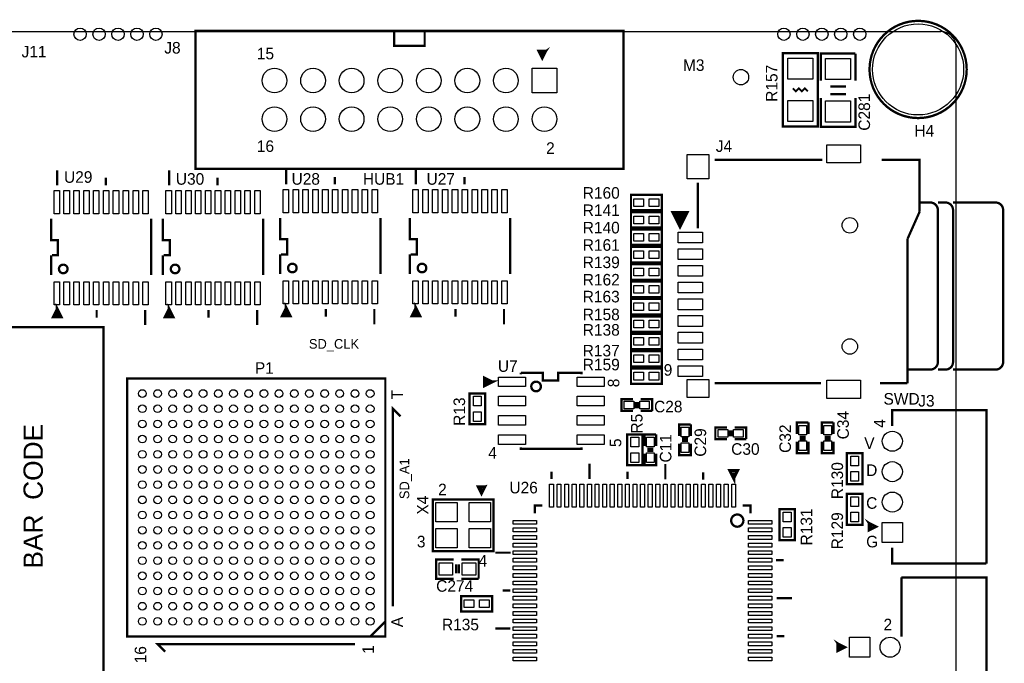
# Model space of a CAD drawing. Extents: x -119 to 465, y -80 to 330.
# Tile 13 of 22: x 68 to 133, y 18 to 61. Entities that reach past the tile are written whole.
import ezdxf

# ---------------------------------------------------------------- set-up
doc = ezdxf.new("R2010")
doc.units = 0
for name, color, linetype in [('BOARD_GEOMETRY_OUTLINE', 3, 'CONTINUOUS'), ('BOARD_GEOMETRY_SILKSCREEN_TOP', 1, 'CONTINUOUS'), ('PACKAGE_GEOMETRY_SILKSCREEN_TOP', 4, 'CONTINUOUS'), ('PIN_TOP', 5, 'CONTINUOUS'), ('REF_DES_SILKSCREEN_TOP', 6, 'CONTINUOUS')]:
    doc.layers.add(name, color=color, linetype=linetype)

msp = doc.modelspace()

# ---------------------------------------------------------------- linework, layer by layer
at = {"layer": 'BOARD_GEOMETRY_OUTLINE'}
for points in [[(0.999998, 60.000134), (128.999996, 60.000134)], [(129.999994, 0.999998), (129.999994, 59.000136)]]:
    msp.add_lwpolyline(points, dxfattribs=at)
msp.add_lwpolyline([(129.999994, 59.000136, 0.414196), (128.999996, 60.000134)], format="xyb", dxfattribs=at)
at = {"layer": 'PACKAGE_GEOMETRY_SILKSCREEN_TOP', "const_width": 0.1524}
for points in [[(130.699764, 57.500012, 1), (124.29998, 57.500012, 1)], [(86.567772, 44.427394, 1), (86.002104, 44.42749, 1)], [(95.10776, 44.427394, 1), (94.542092, 44.42749, 1)], [(71.479918, 44.365926, 1), (70.91425, 44.366022, 1)], [(78.845918, 44.365926, 1), (78.28025, 44.366022, 1)], [(102.654354, 36.628578, 1), (102.02189, 36.628686, 1)], [(115.99037, 27.79776, 1), (115.187758, 27.797788, 1)], [(115.99037, 27.79776, 1), (115.187758, 27.797788, 1)]]:
    msp.add_lwpolyline(points, format="xyb", close=True, dxfattribs=at)
for points in [[(79.909924, 50.94986), (108.0897, 50.94986), (108.0897, 60.049664), (79.909924, 60.049664)], [(120.885204, 58.571638), (120.885204, 53.745638), (118.599204, 53.745638), (118.599204, 58.571638)], [(108.589064, 49.245774), (110.621064, 49.245774), (110.621064, 48.229774), (108.589064, 48.229774)], [(108.589064, 48.102774), (110.621064, 48.102774), (110.621064, 47.086774), (108.589064, 47.086774)], [(108.589064, 46.959774), (110.621064, 46.959774), (110.621064, 45.943774), (108.589064, 45.943774)], [(108.589064, 45.816774), (110.621064, 45.816774), (110.621064, 44.800774), (108.589064, 44.800774)], [(108.589064, 44.673774), (110.621064, 44.673774), (110.621064, 43.657774), (108.589064, 43.657774)], [(108.589064, 43.530774), (110.621064, 43.530774), (110.621064, 42.514774), (108.589064, 42.514774)], [(108.589064, 42.387774), (110.621064, 42.387774), (110.621064, 41.371774), (108.589064, 41.371774)], [(108.589064, 41.244774), (110.621064, 41.244774), (110.621064, 40.228774), (108.589064, 40.228774)], [(73.842118, 17.375886), (73.842118, 40.536114), (64.841882, 40.536114), (64.841882, 17.375886)], [(108.589064, 40.101774), (110.621064, 40.101774), (110.621064, 39.085774), (108.589064, 39.085774)], [(108.589064, 38.958774), (110.621064, 38.958774), (110.621064, 37.942774), (108.589064, 37.942774)], [(108.589064, 37.815774), (110.621064, 37.815774), (110.621064, 36.799774), (108.589064, 36.799774)], [(92.409264, 20.162774), (92.409264, 37.162994), (75.409044, 37.162994), (75.409044, 20.162774)], [(97.96018, 34.139632), (97.96018, 36.171632), (98.97618, 36.171632), (98.97618, 34.139632)], [(109.351064, 33.472628), (109.351064, 31.440628), (108.335064, 31.440628), (108.335064, 33.472628)], [(122.813064, 30.195774), (122.813064, 32.227774), (123.829064, 32.227774), (123.829064, 30.195774)], [(99.439984, 25.795732), (95.540068, 25.795732), (95.540068, 29.195776), (99.54006, 29.195776), (99.54006, 25.795732)], [(122.813064, 27.528774), (122.813064, 29.560774), (123.829064, 29.560774), (123.829064, 27.528774)], [(119.384064, 28.544774), (119.384064, 26.512774), (118.368064, 26.512774), (118.368064, 28.544774)], [(97.413064, 22.829774), (99.445064, 22.829774), (99.445064, 21.813774), (97.413064, 21.813774)]]:
    msp.add_lwpolyline(points, close=True, dxfattribs=at)
at = {"layer": 'PACKAGE_GEOMETRY_SILKSCREEN_TOP'}
for points, const_width in [([(94.99981, 60.049664), (94.99981, 59.049666), (92.999814, 59.049666), (92.999814, 60.049664)], 0.1524), ([(102.99573, 58.717688), (102.495858, 58.717688), (102.745794, 58.217816), (102.99573, 58.717688), (102.595934, 58.617866), (102.795832, 58.417714), (102.99573, 58.717688), (102.695756, 58.51779)], 0.1524), ([(121.088404, 56.768238), (121.088404, 58.546238), (123.374404, 58.546238)], 0.1524), ([(123.374404, 58.546238), (123.374404, 56.768238)], 0.1524), ([(122.739404, 56.387238), (121.723404, 56.387238)], 0.1524), ([(119.242332, 56.258714), (119.44223, 56.058562), (119.642128, 56.258714), (119.84228, 56.058562), (120.042178, 56.258714), (120.24233, 56.058562)], 0.127), ([(122.739404, 55.879238), (121.723404, 55.879238)], 0.1524), ([(123.374404, 55.625238), (123.374404, 53.720238), (121.088404, 53.720238), (121.088404, 55.625238)], 0.1524), ([(121.19991, 51.540156), (114.100102, 51.540156)], 0.1524), ([(127.600202, 48.140112), (127.600202, 51.540156), (125.10008, 51.540156)], 0.1524), ([(70.797166, 49.866042), (70.797166, 50.86604)], 0.1524), ([(78.163166, 49.866042), (78.163166, 50.86604)], 0.1524), ([(85.88502, 49.92751), (85.88502, 50.927508)], 0.1524), ([(94.425008, 49.92751), (94.425008, 50.927508)], 0.1524), ([(73.997058, 49.866042), (73.997058, 50.365914)], 0.1524), ([(81.363058, 49.866042), (81.363058, 50.365914)], 0.1524), ([(89.084912, 49.92751), (89.084912, 50.427382)], 0.1524), ([(97.6249, 49.92751), (97.6249, 50.427382)], 0.1524), ([(113.000028, 47.040038), (113.000028, 50.040032)], 0.1524), ([(112.318038, 48.095916), (111.31804, 48.095916), (111.81842, 47.095918), (112.318038, 48.095916), (111.41837, 47.996094), (111.81842, 47.29607), (112.118394, 47.996094), (111.518446, 47.896018), (111.81842, 47.495968), (111.918242, 47.896018), (111.618268, 47.795942), (111.81842, 47.69612), (112.018318, 47.896018)], 0.1524), ([(126.800102, 46.340268), (127.600202, 48.140112)], 0.1524), ([(70.397116, 47.665894), (70.397116, 46.2661), (70.847204, 46.2661), (70.847204, 45.265848), (70.447154, 45.265848)], 0.1524), ([(76.997052, 43.965876), (76.997052, 47.665894)], 0.1524), ([(77.763116, 47.665894), (77.763116, 46.2661), (78.213204, 46.2661), (78.213204, 45.265848), (77.813154, 45.265848)], 0.1524), ([(84.363052, 43.965876), (84.363052, 47.665894)], 0.1524), ([(85.48497, 47.727362), (85.48497, 46.327568), (85.935058, 46.327568), (85.935058, 45.327316), (85.535008, 45.327316)], 0.1524), ([(92.084906, 44.027344), (92.084906, 47.727362)], 0.1524), ([(94.024958, 47.727362), (94.024958, 46.327568), (94.475046, 46.327568), (94.475046, 45.327316), (94.074996, 45.327316)], 0.1524), ([(100.624894, 44.027344), (100.624894, 47.727362)], 0.1524), ([(126.800102, 36.84016), (126.800102, 46.340268)], 0.1524), ([(85.48497, 45.327316), (85.48497, 44.027344)], 0.1524), ([(94.024958, 45.327316), (94.024958, 44.027344)], 0.1524), ([(70.397116, 45.265848), (70.397116, 43.965876)], 0.1524), ([(77.763116, 45.265848), (77.763116, 43.965876)], 0.1524), ([(85.88502, 41.777412), (85.63483, 41.27754), (86.134956, 41.27754), (85.88502, 41.777412), (85.88502, 41.377362)], 0.199898), ([(94.425008, 41.777412), (94.174818, 41.27754), (94.674944, 41.27754), (94.425008, 41.777412), (94.425008, 41.377362)], 0.199898), ([(70.797166, 41.715944), (70.546976, 41.216072), (71.047102, 41.216072), (70.797166, 41.715944), (70.797166, 41.315894)], 0.199898), ([(73.39711, 41.665906), (73.39711, 41.166034)], 0.1524), ([(76.597002, 41.665906), (76.597002, 40.665908)], 0.1524), ([(78.163166, 41.715944), (77.912976, 41.216072), (78.413102, 41.216072), (78.163166, 41.715944), (78.163166, 41.315894)], 0.199898), ([(80.76311, 41.665906), (80.76311, 41.166034)], 0.1524), ([(83.963002, 41.665906), (83.963002, 40.665908)], 0.1524), ([(88.484964, 41.727374), (88.484964, 41.227502)], 0.1524), ([(91.684856, 41.727374), (91.684856, 40.727376)], 0.1524), ([(97.024952, 41.727374), (97.024952, 41.227502)], 0.1524), ([(100.224844, 41.727374), (100.224844, 40.727376)], 0.1524), ([(99.438206, 36.928552), (98.93808, 37.178742), (98.93808, 36.678616), (99.438206, 36.928552), (99.038156, 36.928552)], 0.199898), ([(101.338126, 37.528754), (101.338126, 37.428678)], 0.1524), ([(105.338118, 37.428678), (105.338118, 37.528754), (103.78821, 37.528754), (103.78821, 37.028628), (102.788212, 37.028628), (102.788212, 37.528754), (101.338126, 37.528754)], 0.1524), ([(121.100088, 36.84016), (114.100102, 36.84016)], 0.1524), ([(126.800102, 36.84016), (125.000004, 36.84016)], 0.1524), ([(108.716064, 35.021774), (107.954064, 35.021774), (107.954064, 35.783774), (108.716064, 35.783774)], 0.1524), ([(108.893864, 35.199574), (108.893864, 35.605974)], 0.1524), ([(109.046264, 35.199574), (109.046264, 35.605974)], 0.1524), ([(109.224064, 35.783774), (109.986064, 35.783774), (109.986064, 35.021774)], 0.1524), ([(92.909136, 22.16277), (92.909136, 35.162998), (93.409262, 34.662872)], 0.1524), ([(109.986064, 35.021774), (109.224064, 35.021774)], 0.1524), ([(131.99999, 24.969978), (131.99999, 35.070034), (125.800104, 35.070034), (125.800104, 34.019998)], 0.1524), ([(111.764064, 33.370774), (111.764064, 34.132774), (112.526064, 34.132774)], 0.1524), ([(112.526064, 34.132774), (112.526064, 33.370774)], 0.1524), ([(114.906044, 33.163002), (114.144044, 33.163002), (114.144044, 33.925002), (114.906044, 33.925002)], 0.1524), ([(115.083844, 33.340802), (115.083844, 33.747202)], 0.1524), ([(115.236244, 33.340802), (115.236244, 33.747202)], 0.1524), ([(115.414044, 33.925002), (116.176044, 33.925002), (116.176044, 33.163002)], 0.1524), ([(119.511064, 33.497774), (119.511064, 34.259774), (120.273064, 34.259774)], 0.1524), ([(120.273064, 34.259774), (120.273064, 33.497774)], 0.1524), ([(121.162064, 33.497774), (121.162064, 34.259774), (121.924064, 34.259774)], 0.1524), ([(121.924064, 34.259774), (121.924064, 33.497774)], 0.1524), ([(109.478064, 32.710628), (109.478064, 33.472628), (110.240064, 33.472628)], 0.1524), ([(110.240064, 33.472628), (110.240064, 32.710628)], 0.1524), ([(112.348264, 33.192974), (111.941864, 33.192974)], 0.1524), ([(112.348264, 33.040574), (111.941864, 33.040574)], 0.1524), ([(116.176044, 33.163002), (115.414044, 33.163002)], 0.1524), ([(120.095264, 33.319974), (119.688864, 33.319974)], 0.1524), ([(120.095264, 33.167574), (119.688864, 33.167574)], 0.1524), ([(121.746264, 33.319974), (121.339864, 33.319974)], 0.1524), ([(121.746264, 33.167574), (121.339864, 33.167574)], 0.1524), ([(101.338126, 32.628586), (101.338126, 32.52851), (105.338118, 32.52851), (105.338118, 32.628586)], 0.1524), ([(110.062264, 32.532828), (109.655864, 32.532828)], 0.1524), ([(110.062264, 32.380428), (109.655864, 32.380428)], 0.1524), ([(112.526064, 32.862774), (112.526064, 32.100774), (111.764064, 32.100774), (111.764064, 32.862774)], 0.1524), ([(120.273064, 32.989774), (120.273064, 32.227774), (119.511064, 32.227774), (119.511064, 32.989774)], 0.1524), ([(121.924064, 32.989774), (121.924064, 32.227774), (121.162064, 32.227774), (121.162064, 32.989774)], 0.1524), ([(110.240064, 32.202628), (110.240064, 31.440628), (109.478064, 31.440628), (109.478064, 32.202628)], 0.1524), ([(105.850944, 30.536896), (105.850944, 31.536894)], 0.1524), ([(110.851188, 30.51683), (110.851188, 31.516828)], 0.1524), ([(115.351052, 30.58668), (115.600988, 31.086806), (115.101116, 31.086806), (115.351052, 30.58668), (115.351052, 30.98673)], 0.199898), ([(103.351076, 30.526736), (103.351076, 31.026862)], 0.1524), ([(108.351066, 30.526736), (108.351066, 31.026862)], 0.1524), ([(113.351056, 30.486858), (113.351056, 30.98673)], 0.1524), ([(98.99015, 30.04566), (98.490024, 30.04566), (98.73996, 29.545788), (98.99015, 30.04566), (98.640138, 29.945838), (98.73996, 29.745686), (98.840036, 29.8958)], 0.1524), ([(102.251002, 28.28671), (102.251002, 28.786836), (102.751128, 28.786836)], 0.1524), ([(115.951, 28.786836), (116.451126, 28.786836), (116.451126, 28.28671)], 0.1524), ([(124.249942, 27.650948), (124.249942, 27.151076), (124.750068, 27.401012), (124.249942, 27.650948), (124.350018, 27.250898), (124.55017, 27.45105), (124.249942, 27.650948), (124.450094, 27.350974)], 0.1524), ([(125.800104, 26.020014), (125.800104, 24.969978), (131.99999, 24.969978)], 0.1524), ([(96.905064, 23.972774), (95.762064, 23.972774), (95.762064, 25.242774), (96.905064, 25.242774)], 0.1524), ([(97.413064, 25.242774), (98.556064, 25.242774), (98.556064, 23.972774)], 0.1524), ([(100.660962, 25.686766), (99.660964, 25.686766)], 0.1524), ([(97.082864, 24.328374), (97.082864, 24.912574)], 0.1524), ([(97.260664, 24.328374), (97.260664, 24.912574)], 0.1524), ([(118.641114, 25.186894), (118.140988, 25.186894)], 0.1524), ([(98.556064, 23.972774), (97.413064, 23.972774)], 0.1524), ([(126.400052, 24.060912), (126.400052, 20.160996)], 0.1524), ([(126.400052, 10.760964), (126.400052, 6.861048), (131.99999, 6.861048), (131.99999, 24.060912), (126.400052, 24.060912)], 0.1524), ([(100.64115, 23.186898), (100.141024, 23.186898)], 0.1524), ([(119.191024, 22.686772), (118.191026, 22.686772)], 0.1524), ([(91.409266, 20.162774), (92.409264, 21.162772)], 0.1524), ([(100.651056, 20.686776), (99.651058, 20.686776)], 0.1524), ([(118.680992, 20.18665), (118.18112, 20.18665)], 0.1524), ([(90.409268, 19.662902), (77.40904, 19.662902), (77.909166, 19.162776)], 0.1524), ([(122.199908, 19.710908), (122.199908, 19.211036), (122.700034, 19.460972), (122.199908, 19.710908), (122.299984, 19.310858), (122.499882, 19.51101), (122.199908, 19.710908), (122.40006, 19.410934)], 0.1524)]:
    msp.add_lwpolyline(points, dxfattribs=dict(at, const_width=const_width))
at = {"layer": 'PACKAGE_GEOMETRY_SILKSCREEN_TOP', "const_width": 0.1524}
for points in [[(127.599948, 48.74006), (128.299972, 48.74006, -0.414216), (128.800098, 48.240188), (128.800098, 38.240208, -0.414296), (128.299972, 37.740082), (126.800102, 37.740082)], [(128.800098, 37.740082), (129.29997, 37.740082, 0.414297), (129.800096, 38.240208), (129.800096, 48.240188, 0.414216), (129.29997, 48.74006), (128.800098, 48.74006)], [(129.800096, 37.740082), (132.599938, 37.740082, 0.41431), (133.100064, 38.240208), (133.100064, 48.240188, 0.414229), (132.599938, 48.74006), (129.800096, 48.74006)]]:
    msp.add_lwpolyline(points, format="xyb", dxfattribs=at)
at = {"layer": 'PIN_TOP'}
for points in [[(118.916704, 58.254138), (120.567704, 58.254138), (120.567704, 56.857138), (118.916704, 56.857138)], [(121.405904, 58.228738), (123.056904, 58.228738), (123.056904, 56.831738), (121.405904, 56.831738)], [(102.077012, 55.956962), (102.077012, 57.582562), (103.702612, 57.582562), (103.702612, 55.956962)], [(118.916704, 55.460138), (120.567704, 55.460138), (120.567704, 54.063138), (118.916704, 54.063138)], [(121.405904, 55.434738), (123.056904, 55.434738), (123.056904, 54.037738), (121.405904, 54.037738)], [(123.704858, 51.343306), (121.495058, 51.343306), (121.495058, 52.537106), (123.704858, 52.537106)], [(113.711228, 50.290222), (112.288828, 50.290222), (112.288828, 51.890422), (113.711228, 51.890422)], [(70.59422, 48.003968), (70.59422, 49.527968), (70.94982, 49.527968), (70.94982, 48.003968)], [(71.244206, 48.003968), (71.244206, 49.527968), (71.599806, 49.527968), (71.599806, 48.003968)], [(71.894192, 48.003968), (71.894192, 49.527968), (72.249792, 49.527968), (72.249792, 48.003968)], [(72.544178, 48.003968), (72.544178, 49.527968), (72.899778, 49.527968), (72.899778, 48.003968)], [(73.194164, 48.003968), (73.194164, 49.527968), (73.549764, 49.527968), (73.549764, 48.003968)], [(73.844404, 48.003968), (73.844404, 49.527968), (74.200004, 49.527968), (74.200004, 48.003968)], [(74.49439, 48.003968), (74.49439, 49.527968), (74.84999, 49.527968), (74.84999, 48.003968)], [(75.144376, 48.003968), (75.144376, 49.527968), (75.499976, 49.527968), (75.499976, 48.003968)], [(75.794362, 48.003968), (75.794362, 49.527968), (76.149962, 49.527968), (76.149962, 48.003968)], [(76.444348, 48.003968), (76.444348, 49.527968), (76.799948, 49.527968), (76.799948, 48.003968)], [(77.96022, 48.003968), (77.96022, 49.527968), (78.31582, 49.527968), (78.31582, 48.003968)], [(78.610206, 48.003968), (78.610206, 49.527968), (78.965806, 49.527968), (78.965806, 48.003968)], [(79.260192, 48.003968), (79.260192, 49.527968), (79.615792, 49.527968), (79.615792, 48.003968)], [(79.910178, 48.003968), (79.910178, 49.527968), (80.265778, 49.527968), (80.265778, 48.003968)], [(80.560164, 48.003968), (80.560164, 49.527968), (80.915764, 49.527968), (80.915764, 48.003968)], [(81.210404, 48.003968), (81.210404, 49.527968), (81.566004, 49.527968), (81.566004, 48.003968)], [(81.86039, 48.003968), (81.86039, 49.527968), (82.21599, 49.527968), (82.21599, 48.003968)], [(82.510376, 48.003968), (82.510376, 49.527968), (82.865976, 49.527968), (82.865976, 48.003968)], [(83.160362, 48.003968), (83.160362, 49.527968), (83.515962, 49.527968), (83.515962, 48.003968)], [(83.810348, 48.003968), (83.810348, 49.527968), (84.165948, 49.527968), (84.165948, 48.003968)], [(85.682074, 48.065436), (85.682074, 49.589436), (86.037674, 49.589436), (86.037674, 48.065436)], [(86.33206, 48.065436), (86.33206, 49.589436), (86.68766, 49.589436), (86.68766, 48.065436)], [(86.982046, 48.065436), (86.982046, 49.589436), (87.337646, 49.589436), (87.337646, 48.065436)], [(87.632032, 48.065436), (87.632032, 49.589436), (87.987632, 49.589436), (87.987632, 48.065436)], [(88.282018, 48.065436), (88.282018, 49.589436), (88.637618, 49.589436), (88.637618, 48.065436)], [(88.932258, 48.065436), (88.932258, 49.589436), (89.287858, 49.589436), (89.287858, 48.065436)], [(89.582244, 48.065436), (89.582244, 49.589436), (89.937844, 49.589436), (89.937844, 48.065436)], [(90.23223, 48.065436), (90.23223, 49.589436), (90.58783, 49.589436), (90.58783, 48.065436)], [(90.882216, 48.065436), (90.882216, 49.589436), (91.237816, 49.589436), (91.237816, 48.065436)], [(91.532202, 48.065436), (91.532202, 49.589436), (91.887802, 49.589436), (91.887802, 48.065436)], [(94.222062, 48.065436), (94.222062, 49.589436), (94.577662, 49.589436), (94.577662, 48.065436)], [(94.872048, 48.065436), (94.872048, 49.589436), (95.227648, 49.589436), (95.227648, 48.065436)], [(95.522034, 48.065436), (95.522034, 49.589436), (95.877634, 49.589436), (95.877634, 48.065436)], [(96.17202, 48.065436), (96.17202, 49.589436), (96.52762, 49.589436), (96.52762, 48.065436)], [(96.822006, 48.065436), (96.822006, 49.589436), (97.177606, 49.589436), (97.177606, 48.065436)], [(97.472246, 48.065436), (97.472246, 49.589436), (97.827846, 49.589436), (97.827846, 48.065436)], [(98.122232, 48.065436), (98.122232, 49.589436), (98.477832, 49.589436), (98.477832, 48.065436)], [(98.772218, 48.065436), (98.772218, 49.589436), (99.127818, 49.589436), (99.127818, 48.065436)], [(99.422204, 48.065436), (99.422204, 49.589436), (99.777804, 49.589436), (99.777804, 48.065436)], [(100.07219, 48.065436), (100.07219, 49.589436), (100.42779, 49.589436), (100.42779, 48.065436)], [(108.779564, 48.483774), (108.779564, 48.991774), (109.414564, 48.991774), (109.414564, 48.483774)], [(109.795564, 48.483774), (109.795564, 48.991774), (110.430564, 48.991774), (110.430564, 48.483774)], [(108.779564, 47.340774), (108.779564, 47.848774), (109.414564, 47.848774), (109.414564, 47.340774)], [(109.795564, 47.340774), (109.795564, 47.848774), (110.430564, 47.848774), (110.430564, 47.340774)], [(108.779564, 46.197774), (108.779564, 46.705774), (109.414564, 46.705774), (109.414564, 46.197774)], [(109.795564, 46.197774), (109.795564, 46.705774), (110.430564, 46.705774), (110.430564, 46.197774)], [(113.300002, 46.08449), (111.699802, 46.08449), (111.699802, 46.79569), (113.300002, 46.79569)], [(108.779564, 45.054774), (108.779564, 45.562774), (109.414564, 45.562774), (109.414564, 45.054774)], [(109.795564, 45.054774), (109.795564, 45.562774), (110.430564, 45.562774), (110.430564, 45.054774)], [(113.300002, 44.984416), (111.699802, 44.984416), (111.699802, 45.695616), (113.300002, 45.695616)], [(108.779564, 43.911774), (108.779564, 44.419774), (109.414564, 44.419774), (109.414564, 43.911774)], [(109.795564, 43.911774), (109.795564, 44.419774), (110.430564, 44.419774), (110.430564, 43.911774)], [(113.300002, 43.884596), (111.699802, 43.884596), (111.699802, 44.595796), (113.300002, 44.595796)], [(70.59422, 42.00398), (70.59422, 43.52798), (70.94982, 43.52798), (70.94982, 42.00398)], [(71.244206, 42.00398), (71.244206, 43.52798), (71.599806, 43.52798), (71.599806, 42.00398)], [(71.894192, 42.00398), (71.894192, 43.52798), (72.249792, 43.52798), (72.249792, 42.00398)], [(72.544178, 42.00398), (72.544178, 43.52798), (72.899778, 43.52798), (72.899778, 42.00398)], [(73.194164, 42.00398), (73.194164, 43.52798), (73.549764, 43.52798), (73.549764, 42.00398)], [(73.844404, 42.00398), (73.844404, 43.52798), (74.200004, 43.52798), (74.200004, 42.00398)], [(74.49439, 42.00398), (74.49439, 43.52798), (74.84999, 43.52798), (74.84999, 42.00398)], [(75.144376, 42.00398), (75.144376, 43.52798), (75.499976, 43.52798), (75.499976, 42.00398)], [(75.794362, 42.00398), (75.794362, 43.52798), (76.149962, 43.52798), (76.149962, 42.00398)], [(76.444348, 42.00398), (76.444348, 43.52798), (76.799948, 43.52798), (76.799948, 42.00398)], [(77.96022, 42.00398), (77.96022, 43.52798), (78.31582, 43.52798), (78.31582, 42.00398)], [(78.610206, 42.00398), (78.610206, 43.52798), (78.965806, 43.52798), (78.965806, 42.00398)], [(79.260192, 42.00398), (79.260192, 43.52798), (79.615792, 43.52798), (79.615792, 42.00398)], [(79.910178, 42.00398), (79.910178, 43.52798), (80.265778, 43.52798), (80.265778, 42.00398)], [(80.560164, 42.00398), (80.560164, 43.52798), (80.915764, 43.52798), (80.915764, 42.00398)], [(81.210404, 42.00398), (81.210404, 43.52798), (81.566004, 43.52798), (81.566004, 42.00398)], [(81.86039, 42.00398), (81.86039, 43.52798), (82.21599, 43.52798), (82.21599, 42.00398)], [(82.510376, 42.00398), (82.510376, 43.52798), (82.865976, 43.52798), (82.865976, 42.00398)], [(83.160362, 42.00398), (83.160362, 43.52798), (83.515962, 43.52798), (83.515962, 42.00398)], [(83.810348, 42.00398), (83.810348, 43.52798), (84.165948, 43.52798), (84.165948, 42.00398)], [(85.682074, 42.065448), (85.682074, 43.589448), (86.037674, 43.589448), (86.037674, 42.065448)], [(86.33206, 42.065448), (86.33206, 43.589448), (86.68766, 43.589448), (86.68766, 42.065448)], [(86.982046, 42.065448), (86.982046, 43.589448), (87.337646, 43.589448), (87.337646, 42.065448)], [(87.632032, 42.065448), (87.632032, 43.589448), (87.987632, 43.589448), (87.987632, 42.065448)], [(88.282018, 42.065448), (88.282018, 43.589448), (88.637618, 43.589448), (88.637618, 42.065448)], [(88.932258, 42.065448), (88.932258, 43.589448), (89.287858, 43.589448), (89.287858, 42.065448)], [(89.582244, 42.065448), (89.582244, 43.589448), (89.937844, 43.589448), (89.937844, 42.065448)], [(90.23223, 42.065448), (90.23223, 43.589448), (90.58783, 43.589448), (90.58783, 42.065448)], [(90.882216, 42.065448), (90.882216, 43.589448), (91.237816, 43.589448), (91.237816, 42.065448)], [(91.532202, 42.065448), (91.532202, 43.589448), (91.887802, 43.589448), (91.887802, 42.065448)], [(94.222062, 42.065448), (94.222062, 43.589448), (94.577662, 43.589448), (94.577662, 42.065448)], [(94.872048, 42.065448), (94.872048, 43.589448), (95.227648, 43.589448), (95.227648, 42.065448)], [(95.522034, 42.065448), (95.522034, 43.589448), (95.877634, 43.589448), (95.877634, 42.065448)], [(96.17202, 42.065448), (96.17202, 43.589448), (96.52762, 43.589448), (96.52762, 42.065448)], [(96.822006, 42.065448), (96.822006, 43.589448), (97.177606, 43.589448), (97.177606, 42.065448)], [(97.472246, 42.065448), (97.472246, 43.589448), (97.827846, 43.589448), (97.827846, 42.065448)], [(98.122232, 42.065448), (98.122232, 43.589448), (98.477832, 43.589448), (98.477832, 42.065448)], [(98.772218, 42.065448), (98.772218, 43.589448), (99.127818, 43.589448), (99.127818, 42.065448)], [(99.422204, 42.065448), (99.422204, 43.589448), (99.777804, 43.589448), (99.777804, 42.065448)], [(100.07219, 42.065448), (100.07219, 43.589448), (100.42779, 43.589448), (100.42779, 42.065448)], [(113.300002, 42.784522), (111.699802, 42.784522), (111.699802, 43.495722), (113.300002, 43.495722)], [(108.779564, 42.768774), (108.779564, 43.276774), (109.414564, 43.276774), (109.414564, 42.768774)], [(109.795564, 42.768774), (109.795564, 43.276774), (110.430564, 43.276774), (110.430564, 42.768774)], [(113.300002, 41.684448), (111.699802, 41.684448), (111.699802, 42.395648), (113.300002, 42.395648)], [(108.779564, 41.625774), (108.779564, 42.133774), (109.414564, 42.133774), (109.414564, 41.625774)], [(109.795564, 41.625774), (109.795564, 42.133774), (110.430564, 42.133774), (110.430564, 41.625774)], [(108.779564, 40.482774), (108.779564, 40.990774), (109.414564, 40.990774), (109.414564, 40.482774)], [(109.795564, 40.482774), (109.795564, 40.990774), (110.430564, 40.990774), (110.430564, 40.482774)], [(113.300002, 40.584374), (111.699802, 40.584374), (111.699802, 41.295574), (113.300002, 41.295574)], [(108.779564, 39.339774), (108.779564, 39.847774), (109.414564, 39.847774), (109.414564, 39.339774)], [(109.795564, 39.339774), (109.795564, 39.847774), (110.430564, 39.847774), (110.430564, 39.339774)], [(113.300002, 39.484554), (111.699802, 39.484554), (111.699802, 40.195754), (113.300002, 40.195754)], [(113.300002, 38.38448), (111.699802, 38.38448), (111.699802, 39.09568), (113.300002, 39.09568)], [(108.779564, 38.196774), (108.779564, 38.704774), (109.414564, 38.704774), (109.414564, 38.196774)], [(109.795564, 38.196774), (109.795564, 38.704774), (110.430564, 38.704774), (110.430564, 38.196774)], [(113.300002, 37.284406), (111.699802, 37.284406), (111.699802, 37.995606), (113.300002, 37.995606)], [(99.85502, 37.251132), (101.63302, 37.251132), (101.63302, 36.616132), (99.85502, 36.616132)], [(105.043224, 37.251132), (106.821224, 37.251132), (106.821224, 36.616132), (105.043224, 36.616132)], [(108.779564, 37.053774), (108.779564, 37.561774), (109.414564, 37.561774), (109.414564, 37.053774)], [(109.795564, 37.053774), (109.795564, 37.561774), (110.430564, 37.561774), (110.430564, 37.053774)], [(113.711228, 35.893248), (112.288828, 35.893248), (112.288828, 37.087048), (113.711228, 37.087048)], [(123.704858, 35.84321), (121.495058, 35.84321), (121.495058, 37.03701), (123.704858, 37.03701)], [(98.72218, 35.346132), (98.21418, 35.346132), (98.21418, 35.981132), (98.72218, 35.981132)], [(99.85502, 35.981132), (101.63302, 35.981132), (101.63302, 35.346132), (99.85502, 35.346132)], [(105.043224, 35.981132), (106.821224, 35.981132), (106.821224, 35.346132), (105.043224, 35.346132)], [(108.779564, 35.656774), (108.779564, 35.148774), (108.144564, 35.148774), (108.144564, 35.656774)], [(109.795564, 35.656774), (109.795564, 35.148774), (109.160564, 35.148774), (109.160564, 35.656774)], [(98.72218, 34.330132), (98.21418, 34.330132), (98.21418, 34.965132), (98.72218, 34.965132)], [(99.85502, 34.711132), (101.63302, 34.711132), (101.63302, 34.076132), (99.85502, 34.076132)], [(105.043224, 34.711132), (106.821224, 34.711132), (106.821224, 34.076132), (105.043224, 34.076132)], [(111.891064, 33.942274), (112.399064, 33.942274), (112.399064, 33.307274), (111.891064, 33.307274)], [(114.969544, 33.798002), (114.969544, 33.290002), (114.334544, 33.290002), (114.334544, 33.798002)], [(115.985544, 33.798002), (115.985544, 33.290002), (115.350544, 33.290002), (115.350544, 33.798002)], [(119.638064, 34.069274), (120.146064, 34.069274), (120.146064, 33.434274), (119.638064, 33.434274)], [(121.289064, 34.069274), (121.797064, 34.069274), (121.797064, 33.434274), (121.289064, 33.434274)], [(99.85502, 33.441132), (101.63302, 33.441132), (101.63302, 32.806132), (99.85502, 32.806132)], [(105.043224, 33.441132), (106.821224, 33.441132), (106.821224, 32.806132), (105.043224, 32.806132)], [(108.589064, 33.282128), (109.097064, 33.282128), (109.097064, 32.647128), (108.589064, 32.647128)], [(109.605064, 33.282128), (110.113064, 33.282128), (110.113064, 32.647128), (109.605064, 32.647128)], [(111.891064, 32.926274), (112.399064, 32.926274), (112.399064, 32.291274), (111.891064, 32.291274)], [(119.638064, 33.053274), (120.146064, 33.053274), (120.146064, 32.418274), (119.638064, 32.418274)], [(121.289064, 33.053274), (121.797064, 33.053274), (121.797064, 32.418274), (121.289064, 32.418274)], [(108.589064, 32.266128), (109.097064, 32.266128), (109.097064, 31.631128), (108.589064, 31.631128)], [(109.605064, 32.266128), (110.113064, 32.266128), (110.113064, 31.631128), (109.605064, 31.631128)], [(123.575064, 31.402274), (123.067064, 31.402274), (123.067064, 32.037274), (123.575064, 32.037274)], [(123.575064, 30.386274), (123.067064, 30.386274), (123.067064, 31.021274), (123.575064, 31.021274)], [(103.478076, 30.198822), (103.478076, 28.674822), (103.224076, 28.674822), (103.224076, 30.198822)], [(103.977948, 30.198822), (103.977948, 28.674822), (103.723948, 28.674822), (103.723948, 30.198822)], [(104.478074, 30.198822), (104.478074, 28.674822), (104.224074, 28.674822), (104.224074, 30.198822)], [(104.977946, 30.198822), (104.977946, 28.674822), (104.723946, 28.674822), (104.723946, 30.198822)], [(105.478072, 30.198822), (105.478072, 28.674822), (105.224072, 28.674822), (105.224072, 30.198822)], [(105.977944, 30.198822), (105.977944, 28.674822), (105.723944, 28.674822), (105.723944, 30.198822)], [(106.47807, 30.198822), (106.47807, 28.674822), (106.22407, 28.674822), (106.22407, 30.198822)], [(106.977942, 30.198822), (106.977942, 28.674822), (106.723942, 28.674822), (106.723942, 30.198822)], [(107.478068, 30.198822), (107.478068, 28.674822), (107.224068, 28.674822), (107.224068, 30.198822)], [(107.97794, 30.198822), (107.97794, 28.674822), (107.72394, 28.674822), (107.72394, 30.198822)], [(108.478066, 30.198822), (108.478066, 28.674822), (108.224066, 28.674822), (108.224066, 30.198822)], [(108.977938, 30.198822), (108.977938, 28.674822), (108.723938, 28.674822), (108.723938, 30.198822)], [(109.478064, 30.198822), (109.478064, 28.674822), (109.224064, 28.674822), (109.224064, 30.198822)], [(109.97819, 30.198822), (109.97819, 28.674822), (109.72419, 28.674822), (109.72419, 30.198822)], [(110.478062, 30.198822), (110.478062, 28.674822), (110.224062, 28.674822), (110.224062, 30.198822)], [(110.978188, 30.198822), (110.978188, 28.674822), (110.724188, 28.674822), (110.724188, 30.198822)], [(111.47806, 30.198822), (111.47806, 28.674822), (111.22406, 28.674822), (111.22406, 30.198822)], [(111.978186, 30.198822), (111.978186, 28.674822), (111.724186, 28.674822), (111.724186, 30.198822)], [(112.478058, 30.198822), (112.478058, 28.674822), (112.224058, 28.674822), (112.224058, 30.198822)], [(112.978184, 30.198822), (112.978184, 28.674822), (112.724184, 28.674822), (112.724184, 30.198822)], [(113.478056, 30.198822), (113.478056, 28.674822), (113.224056, 28.674822), (113.224056, 30.198822)], [(113.978182, 30.198822), (113.978182, 28.674822), (113.724182, 28.674822), (113.724182, 30.198822)], [(114.478054, 30.198822), (114.478054, 28.674822), (114.224054, 28.674822), (114.224054, 30.198822)], [(114.97818, 30.198822), (114.97818, 28.674822), (114.72418, 28.674822), (114.72418, 30.198822)], [(115.478052, 30.198822), (115.478052, 28.674822), (115.224052, 28.674822), (115.224052, 30.198822)], [(123.575064, 28.735274), (123.067064, 28.735274), (123.067064, 29.370274), (123.575064, 29.370274)], [(97.13849, 28.980638), (97.13849, 27.710638), (95.74149, 27.710638), (95.74149, 28.980638)], [(99.338638, 28.980638), (99.338638, 27.710638), (97.941638, 27.710638), (97.941638, 28.980638)], [(118.622064, 28.354274), (119.130064, 28.354274), (119.130064, 27.719274), (118.622064, 27.719274)], [(123.575064, 27.719274), (123.067064, 27.719274), (123.067064, 28.354274), (123.575064, 28.354274)], [(97.13849, 27.28087), (97.13849, 26.01087), (95.74149, 26.01087), (95.74149, 27.28087)], [(99.338638, 27.28087), (99.338638, 26.01087), (97.941638, 26.01087), (97.941638, 27.28087)], [(102.363016, 27.813762), (102.363016, 27.559762), (100.839016, 27.559762), (100.839016, 27.813762)], [(102.363016, 27.31389), (102.363016, 27.05989), (100.839016, 27.05989), (100.839016, 27.31389)], [(117.863112, 27.813762), (117.863112, 27.559762), (116.339112, 27.559762), (116.339112, 27.813762)], [(117.863112, 27.31389), (117.863112, 27.05989), (116.339112, 27.05989), (116.339112, 27.31389)], [(118.622064, 27.338274), (119.130064, 27.338274), (119.130064, 26.703274), (118.622064, 26.703274)], [(126.460504, 26.359612), (125.139704, 26.359612), (125.139704, 27.680412), (126.460504, 27.680412)], [(102.363016, 26.813764), (102.363016, 26.559764), (100.839016, 26.559764), (100.839016, 26.813764)], [(117.863112, 26.813764), (117.863112, 26.559764), (116.339112, 26.559764), (116.339112, 26.813764)], [(102.363016, 26.313892), (102.363016, 26.059892), (100.839016, 26.059892), (100.839016, 26.313892)], [(117.863112, 26.313892), (117.863112, 26.059892), (116.339112, 26.059892), (116.339112, 26.313892)], [(102.363016, 25.813766), (102.363016, 25.559766), (100.839016, 25.559766), (100.839016, 25.813766)], [(102.363016, 25.313894), (102.363016, 25.059894), (100.839016, 25.059894), (100.839016, 25.313894)], [(117.863112, 25.813766), (117.863112, 25.559766), (116.339112, 25.559766), (116.339112, 25.813766)], [(117.863112, 25.313894), (117.863112, 25.059894), (116.339112, 25.059894), (116.339112, 25.313894)], [(96.841564, 25.014174), (96.841564, 24.201374), (95.952564, 24.201374), (95.952564, 25.014174)], [(98.365564, 25.014174), (98.365564, 24.201374), (97.476564, 24.201374), (97.476564, 25.014174)], [(102.363016, 24.813768), (102.363016, 24.559768), (100.839016, 24.559768), (100.839016, 24.813768)], [(117.863112, 24.813768), (117.863112, 24.559768), (116.339112, 24.559768), (116.339112, 24.813768)], [(102.363016, 24.313896), (102.363016, 24.059896), (100.839016, 24.059896), (100.839016, 24.313896)], [(117.863112, 24.313896), (117.863112, 24.059896), (116.339112, 24.059896), (116.339112, 24.313896)], [(102.363016, 23.81377), (102.363016, 23.55977), (100.839016, 23.55977), (100.839016, 23.81377)], [(117.863112, 23.81377), (117.863112, 23.55977), (116.339112, 23.55977), (116.339112, 23.81377)], [(102.363016, 23.313898), (102.363016, 23.059898), (100.839016, 23.059898), (100.839016, 23.313898)], [(102.363016, 22.813772), (102.363016, 22.559772), (100.839016, 22.559772), (100.839016, 22.813772)], [(117.863112, 23.313898), (117.863112, 23.059898), (116.339112, 23.059898), (116.339112, 23.313898)], [(117.863112, 22.813772), (117.863112, 22.559772), (116.339112, 22.559772), (116.339112, 22.813772)], [(97.603564, 22.067774), (97.603564, 22.575774), (98.238564, 22.575774), (98.238564, 22.067774)], [(98.619564, 22.067774), (98.619564, 22.575774), (99.254564, 22.575774), (99.254564, 22.067774)], [(102.363016, 22.3139), (102.363016, 22.0599), (100.839016, 22.0599), (100.839016, 22.3139)], [(117.863112, 22.3139), (117.863112, 22.0599), (116.339112, 22.0599), (116.339112, 22.3139)], [(102.363016, 21.813774), (102.363016, 21.559774), (100.839016, 21.559774), (100.839016, 21.813774)], [(117.863112, 21.813774), (117.863112, 21.559774), (116.339112, 21.559774), (116.339112, 21.813774)], [(102.363016, 21.313648), (102.363016, 21.059648), (100.839016, 21.059648), (100.839016, 21.313648)], [(102.363016, 20.813776), (102.363016, 20.559776), (100.839016, 20.559776), (100.839016, 20.813776)], [(117.863112, 21.313648), (117.863112, 21.059648), (116.339112, 21.059648), (116.339112, 21.313648)], [(117.863112, 20.813776), (117.863112, 20.559776), (116.339112, 20.559776), (116.339112, 20.813776)], [(102.363016, 20.31365), (102.363016, 20.05965), (100.839016, 20.05965), (100.839016, 20.31365)], [(117.863112, 20.31365), (117.863112, 20.05965), (116.339112, 20.05965), (116.339112, 20.31365)], [(122.989594, 20.121372), (124.310394, 20.121372), (124.310394, 18.800572), (122.989594, 18.800572)], [(102.363016, 19.813778), (102.363016, 19.559778), (100.839016, 19.559778), (100.839016, 19.813778)], [(117.863112, 19.813778), (117.863112, 19.559778), (116.339112, 19.559778), (116.339112, 19.813778)], [(102.363016, 19.313652), (102.363016, 19.059652), (100.839016, 19.059652), (100.839016, 19.313652)], [(102.363016, 18.81378), (102.363016, 18.55978), (100.839016, 18.55978), (100.839016, 18.81378)], [(117.863112, 19.313652), (117.863112, 19.059652), (116.339112, 19.059652), (116.339112, 19.313652)], [(117.863112, 18.81378), (117.863112, 18.55978), (116.339112, 18.55978), (116.339112, 18.81378)]]:
    msp.add_lwpolyline(points, close=True, dxfattribs=at)
for centre, radius in [((127.499872, 57.500012), 2.9972), ((72.302878, 59.820048), 0.4064), ((73.553066, 59.820048), 0.4064), ((74.803, 59.820048), 0.4064), ((76.052934, 59.820048), 0.4064), ((77.303122, 59.820048), 0.4064), ((118.657878, 59.820048), 0.4064), ((119.908066, 59.820048), 0.4064), ((121.158, 59.820048), 0.4064), ((122.407934, 59.820048), 0.4064), ((123.658122, 59.820048), 0.4064), ((85.109812, 56.769762), 0.8128), ((87.649812, 56.769762), 0.8128), ((90.189812, 56.769762), 0.8128), ((92.729812, 56.769762), 0.8128), ((95.269812, 56.769762), 0.8128), ((97.809812, 56.769762), 0.8128), ((100.349812, 56.769762), 0.8128), ((115.828064, 56.992774), 0.508), ((85.109812, 54.229762), 0.8128), ((87.649812, 54.229762), 0.8128), ((90.189812, 54.229762), 0.8128), ((92.729812, 54.229762), 0.8128), ((95.269812, 54.229762), 0.8128), ((97.809812, 54.229762), 0.8128), ((100.349812, 54.229762), 0.8128), ((102.889812, 54.229762), 0.8128), ((123.000008, 47.24019), 0.508), ((123.000008, 39.260272), 0.508), ((76.409042, 36.162996), 0.254), ((77.40904, 36.162996), 0.254), ((78.409038, 36.162996), 0.254), ((79.409036, 36.162996), 0.254), ((80.409034, 36.162996), 0.254), ((81.409032, 36.162996), 0.254), ((82.40903, 36.162996), 0.254), ((83.409028, 36.162996), 0.254), ((84.40928, 36.162996), 0.254), ((85.409278, 36.162996), 0.254), ((86.409276, 36.162996), 0.254), ((87.409274, 36.162996), 0.254), ((88.409272, 36.162996), 0.254), ((89.40927, 36.162996), 0.254), ((90.409268, 36.162996), 0.254), ((91.409266, 36.162996), 0.254), ((76.409042, 35.162998), 0.254), ((77.40904, 35.162998), 0.254), ((78.409038, 35.162998), 0.254), ((79.409036, 35.162998), 0.254), ((80.409034, 35.162998), 0.254), ((81.409032, 35.162998), 0.254), ((82.40903, 35.162998), 0.254), ((83.409028, 35.162998), 0.254), ((84.40928, 35.162998), 0.254), ((85.409278, 35.162998), 0.254), ((86.409276, 35.162998), 0.254), ((87.409274, 35.162998), 0.254), ((88.409272, 35.162998), 0.254), ((89.40927, 35.162998), 0.254), ((90.409268, 35.162998), 0.254), ((91.409266, 35.162998), 0.254), ((76.409042, 34.163), 0.254), ((77.40904, 34.163), 0.254), ((78.409038, 34.163), 0.254), ((79.409036, 34.163), 0.254), ((80.409034, 34.163), 0.254), ((81.409032, 34.163), 0.254), ((82.40903, 34.163), 0.254), ((83.409028, 34.163), 0.254), ((84.40928, 34.163), 0.254), ((85.409278, 34.163), 0.254), ((86.409276, 34.163), 0.254), ((87.409274, 34.163), 0.254), ((88.409272, 34.163), 0.254), ((89.40927, 34.163), 0.254), ((90.409268, 34.163), 0.254), ((91.409266, 34.163), 0.254), ((76.409042, 33.163002), 0.254), ((77.40904, 33.163002), 0.254), ((78.409038, 33.163002), 0.254), ((79.409036, 33.163002), 0.254), ((80.409034, 33.163002), 0.254), ((81.409032, 33.163002), 0.254), ((82.40903, 33.163002), 0.254), ((83.409028, 33.163002), 0.254), ((84.40928, 33.163002), 0.254), ((85.409278, 33.163002), 0.254), ((86.409276, 33.163002), 0.254), ((87.409274, 33.163002), 0.254), ((88.409272, 33.163002), 0.254), ((89.40927, 33.163002), 0.254), ((90.409268, 33.163002), 0.254), ((91.409266, 33.163002), 0.254), ((125.800104, 33.02), 0.6604), ((76.409042, 32.163004), 0.254), ((77.40904, 32.163004), 0.254), ((78.409038, 32.163004), 0.254), ((79.409036, 32.163004), 0.254), ((80.409034, 32.163004), 0.254), ((81.409032, 32.163004), 0.254), ((82.40903, 32.163004), 0.254), ((83.409028, 32.163004), 0.254), ((84.40928, 32.163004), 0.254), ((85.409278, 32.163004), 0.254), ((86.409276, 32.163004), 0.254), ((87.409274, 32.163004), 0.254), ((88.409272, 32.163004), 0.254), ((89.40927, 32.163004), 0.254), ((90.409268, 32.163004), 0.254), ((91.409266, 32.163004), 0.254), ((76.409042, 31.163006), 0.254), ((77.40904, 31.163006), 0.254), ((78.409038, 31.163006), 0.254), ((79.409036, 31.163006), 0.254), ((80.409034, 31.163006), 0.254), ((81.409032, 31.163006), 0.254), ((82.40903, 31.163006), 0.254), ((83.409028, 31.163006), 0.254), ((84.40928, 31.163006), 0.254), ((85.409278, 31.163006), 0.254), ((86.409276, 31.163006), 0.254), ((87.409274, 31.163006), 0.254), ((88.409272, 31.163006), 0.254), ((89.40927, 31.163006), 0.254), ((90.409268, 31.163006), 0.254), ((91.409266, 31.163006), 0.254), ((125.800104, 31.020004), 0.6604), ((76.409042, 30.163008), 0.254), ((77.40904, 30.163008), 0.254), ((78.409038, 30.163008), 0.254), ((79.409036, 30.163008), 0.254), ((80.409034, 30.163008), 0.254), ((81.409032, 30.163008), 0.254), ((82.40903, 30.163008), 0.254), ((83.409028, 30.163008), 0.254), ((84.40928, 30.163008), 0.254), ((85.409278, 30.163008), 0.254), ((86.409276, 30.163008), 0.254), ((87.409274, 30.163008), 0.254), ((88.409272, 30.163008), 0.254), ((89.40927, 30.163008), 0.254), ((90.409268, 30.163008), 0.254), ((91.409266, 30.163008), 0.254), ((76.409042, 29.16301), 0.254), ((77.40904, 29.16301), 0.254), ((78.409038, 29.16301), 0.254), ((79.409036, 29.16301), 0.254), ((80.409034, 29.16301), 0.254), ((81.409032, 29.16301), 0.254), ((82.40903, 29.16301), 0.254), ((83.409028, 29.16301), 0.254), ((84.40928, 29.16301), 0.254), ((85.409278, 29.16301), 0.254), ((86.409276, 29.16301), 0.254), ((87.409274, 29.16301), 0.254), ((88.409272, 29.16301), 0.254), ((89.40927, 29.16301), 0.254), ((90.409268, 29.16301), 0.254), ((91.409266, 29.16301), 0.254), ((125.800104, 29.020008), 0.6604), ((76.409042, 28.162758), 0.254), ((77.40904, 28.162758), 0.254), ((78.409038, 28.162758), 0.254), ((79.409036, 28.162758), 0.254), ((80.409034, 28.162758), 0.254), ((81.409032, 28.162758), 0.254), ((82.40903, 28.162758), 0.254), ((83.409028, 28.162758), 0.254), ((84.40928, 28.162758), 0.254), ((85.409278, 28.162758), 0.254), ((86.409276, 28.162758), 0.254), ((87.409274, 28.162758), 0.254), ((88.409272, 28.162758), 0.254), ((89.40927, 28.162758), 0.254), ((90.409268, 28.162758), 0.254), ((91.409266, 28.162758), 0.254), ((76.409042, 27.16276), 0.254), ((77.40904, 27.16276), 0.254), ((78.409038, 27.16276), 0.254), ((79.409036, 27.16276), 0.254), ((80.409034, 27.16276), 0.254), ((81.409032, 27.16276), 0.254), ((82.40903, 27.16276), 0.254), ((83.409028, 27.16276), 0.254), ((84.40928, 27.16276), 0.254), ((85.409278, 27.16276), 0.254), ((86.409276, 27.16276), 0.254), ((87.409274, 27.16276), 0.254), ((88.409272, 27.16276), 0.254), ((89.40927, 27.16276), 0.254), ((90.409268, 27.16276), 0.254), ((91.409266, 27.16276), 0.254), ((76.409042, 26.162762), 0.254), ((77.40904, 26.162762), 0.254), ((78.409038, 26.162762), 0.254), ((79.409036, 26.162762), 0.254), ((80.409034, 26.162762), 0.254), ((81.409032, 26.162762), 0.254), ((82.40903, 26.162762), 0.254), ((83.409028, 26.162762), 0.254), ((84.40928, 26.162762), 0.254), ((85.409278, 26.162762), 0.254), ((86.409276, 26.162762), 0.254), ((87.409274, 26.162762), 0.254), ((88.409272, 26.162762), 0.254), ((89.40927, 26.162762), 0.254), ((90.409268, 26.162762), 0.254), ((91.409266, 26.162762), 0.254), ((76.409042, 25.162764), 0.254), ((77.40904, 25.162764), 0.254), ((78.409038, 25.162764), 0.254), ((79.409036, 25.162764), 0.254), ((80.409034, 25.162764), 0.254), ((81.409032, 25.162764), 0.254), ((82.40903, 25.162764), 0.254), ((83.409028, 25.162764), 0.254), ((84.40928, 25.162764), 0.254), ((85.409278, 25.162764), 0.254), ((86.409276, 25.162764), 0.254), ((87.409274, 25.162764), 0.254), ((88.409272, 25.162764), 0.254), ((89.40927, 25.162764), 0.254), ((90.409268, 25.162764), 0.254), ((91.409266, 25.162764), 0.254), ((76.409042, 24.162766), 0.254), ((77.40904, 24.162766), 0.254), ((78.409038, 24.162766), 0.254), ((79.409036, 24.162766), 0.254), ((80.409034, 24.162766), 0.254), ((81.409032, 24.162766), 0.254), ((82.40903, 24.162766), 0.254), ((83.409028, 24.162766), 0.254), ((84.40928, 24.162766), 0.254), ((85.409278, 24.162766), 0.254), ((86.409276, 24.162766), 0.254), ((87.409274, 24.162766), 0.254), ((88.409272, 24.162766), 0.254), ((89.40927, 24.162766), 0.254), ((90.409268, 24.162766), 0.254), ((91.409266, 24.162766), 0.254), ((76.409042, 23.162768), 0.254), ((77.40904, 23.162768), 0.254), ((78.409038, 23.162768), 0.254), ((79.409036, 23.162768), 0.254), ((80.409034, 23.162768), 0.254), ((81.409032, 23.162768), 0.254), ((82.40903, 23.162768), 0.254), ((83.409028, 23.162768), 0.254), ((84.40928, 23.162768), 0.254), ((85.409278, 23.162768), 0.254), ((86.409276, 23.162768), 0.254), ((87.409274, 23.162768), 0.254), ((88.409272, 23.162768), 0.254), ((89.40927, 23.162768), 0.254), ((90.409268, 23.162768), 0.254), ((91.409266, 23.162768), 0.254), ((76.409042, 22.16277), 0.254), ((77.40904, 22.16277), 0.254), ((78.409038, 22.16277), 0.254), ((79.409036, 22.16277), 0.254), ((80.409034, 22.16277), 0.254), ((81.409032, 22.16277), 0.254), ((82.40903, 22.16277), 0.254), ((83.409028, 22.16277), 0.254), ((84.40928, 22.16277), 0.254), ((85.409278, 22.16277), 0.254), ((86.409276, 22.16277), 0.254), ((87.409274, 22.16277), 0.254), ((88.409272, 22.16277), 0.254), ((89.40927, 22.16277), 0.254), ((90.409268, 22.16277), 0.254), ((91.409266, 22.16277), 0.254), ((76.409042, 21.162772), 0.254), ((77.40904, 21.162772), 0.254), ((78.409038, 21.162772), 0.254), ((79.409036, 21.162772), 0.254), ((80.409034, 21.162772), 0.254), ((81.409032, 21.162772), 0.254), ((82.40903, 21.162772), 0.254), ((83.409028, 21.162772), 0.254), ((84.40928, 21.162772), 0.254), ((85.409278, 21.162772), 0.254), ((86.409276, 21.162772), 0.254), ((87.409274, 21.162772), 0.254), ((88.409272, 21.162772), 0.254), ((89.40927, 21.162772), 0.254), ((90.409268, 21.162772), 0.254), ((91.409266, 21.162772), 0.254), ((125.64999, 19.460972), 0.6604)]:
    msp.add_circle(centre, radius, dxfattribs=at)

# ---------------------------------------------------------------- texts
at = {"layer": 'BOARD_GEOMETRY_SILKSCREEN_TOP'}
for s, height, p in [('HUB1', 0.762, (90.932, 49.911)), ('SD_CLK', 0.635, (87.376, 39.116)), ('SWD', 0.762, (125.222, 35.433)), ('V', 0.762, (123.952, 32.512)), ('D', 0.762, (124.079, 30.734)), ('C', 0.762, (124.079, 28.575)), ('G', 0.762, (124.079, 26.035))]:
    msp.add_text(s, height=height, dxfattribs=at).set_placement(p)
msp.add_text('SD_A1', height=0.635, rotation=90, dxfattribs=at).set_placement((93.98, 29.21))
at = {"layer": 'PACKAGE_GEOMETRY_SILKSCREEN_TOP'}
for s, p in [('15', (83.947, 58.166)), ('16', (83.947, 52.07)), ('2', (102.997, 51.943)), ('9', (110.744, 37.338)), ('4', (99.187, 31.877)), ('2', (95.885, 29.464)), ('3', (94.488, 26.035)), ('4', (98.552, 24.765)), ('2', (125.222, 20.574))]:
    msp.add_text(s, height=0.762, dxfattribs=at).set_placement(p)
for s, p in [('8', (107.823, 36.576)), ('T', (93.563186, 35.781996)), ('4', (125.349, 33.909)), ('5', (107.95, 32.639)), ('A', (93.563186, 20.781772)), ('16', (76.663042, 18.400776)), ('1', (91.663266, 19.031966))]:
    msp.add_text(s, height=0.762, rotation=90, dxfattribs=at).set_placement(p)
at = {"layer": 'PACKAGE_GEOMETRY_SILKSCREEN_TOP', "width": 1.02}
msp.add_text('BAR  CODE', height=1.27, rotation=90, dxfattribs=at).set_placement((69.85, 24.638))
at = {"layer": 'REF_DES_SILKSCREEN_TOP'}
for s, p in [('J11', (68.453, 58.293)), ('J8', (77.851, 58.547)), ('M3', (112.014, 57.404)), ('H4', (127.254, 53.086)), ('J4', (114.173, 52.07)), ('U29', (71.247, 50.038)), ('U30', (78.613, 49.911)), ('U28', (86.233, 49.911)), ('U27', (95.123, 49.911)), ('R160', (105.414064, 48.991774)), ('R141', (105.414064, 47.848774)), ('R140', (105.414064, 46.705774)), ('R161', (105.414064, 45.562774)), ('R139', (105.414064, 44.419774)), ('R162', (105.414064, 43.276774)), ('R163', (105.41, 42.164)), ('R158', (105.414064, 40.990774)), ('R138', (105.414064, 39.974774)), ('R137', (105.41, 38.608)), ('U7', (99.822, 37.592)), ('R159', (105.414064, 37.688774)), ('P1', (83.82, 37.465)), ('C28', (110.109, 34.925)), ('J3', (127.508, 35.306)), ('C30', (115.189, 32.131)), ('U26', (100.584, 29.591)), ('C274', (95.758, 23.114)), ('R135', (96.139, 20.574))]:
    msp.add_text(s, height=0.762, dxfattribs=at).set_placement(p)
for s, p in [('R157', (118.237, 55.372)), ('C281', (124.333, 53.467)), ('R13', (97.663, 34.036)), ('R5', (109.347, 33.528)), ('C34', (122.936, 33.147)), ('C29', (113.538, 32.004)), ('C32', (119.126, 32.258)), ('C11', (111.252, 31.623)), ('R130', (122.555, 29.21)), ('X4', (95.25, 28.194)), ('R131', (120.523, 26.162)), ('R129', (122.555, 25.908))]:
    msp.add_text(s, height=0.762, rotation=90, dxfattribs=at).set_placement(p)

doc.saveas('drawing.dxf')
